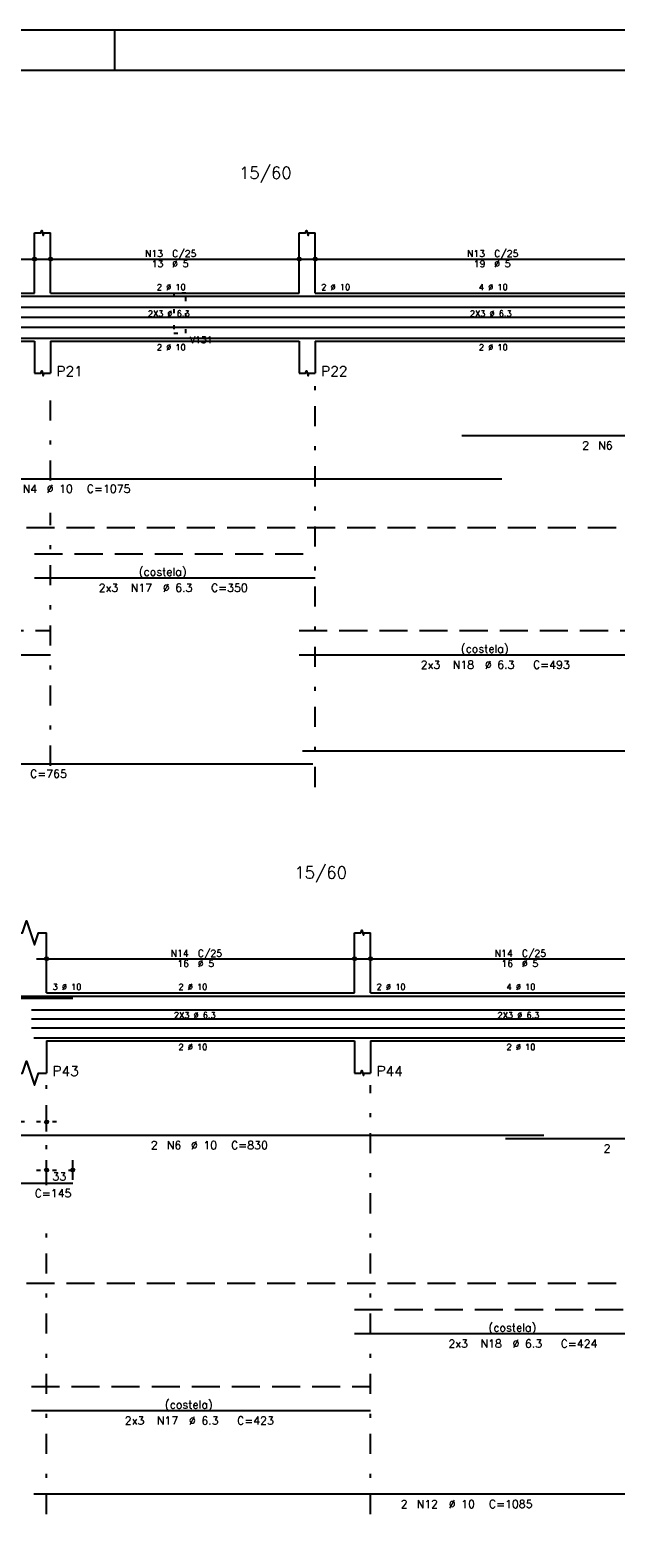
# Model space of a CAD drawing. Extents: x 0 to 84.1, y 0 to 59.4.
# Tile 3 of 6: x 26.5 to 41.1, y 21.8 to 59.4. Entities that reach past the tile are written whole.
import ezdxf

# ---------------------------------------------------------------- set-up
doc = ezdxf.new("R2010")
doc.units = 0
doc.header["$MEASUREMENT"] = 0
for name, pattern in [('ESTILO_TQS_0001', [1, 0.7, -0.3]), ('ESTILO_TQS_0002', [0.4, 0.1, -0.3]), ('ESTILO_TQS_0003', [1.5, 0.5, -0.4, 0.1, -0.5])]:
    doc.linetypes.add(name, pattern=pattern)
for name, color, linetype in [('1', 1, 'CONTINUOUS'), ('2', 2, 'CONTINUOUS'), ('4', 4, 'CONTINUOUS'), ('6', 6, 'CONTINUOUS')]:
    doc.layers.add(name, color=color, linetype=linetype)
doc.styles.get("Standard").update_dxf_attribs({"font": 'ROMANS.SHX'})

msp = doc.modelspace()

# ---------------------------------------------------------------- linework, layer by layer
at = {"layer": '1', "linetype": 'ESTILO_TQS_0001'}
for p, q in [((3.39887, 46.99606), (65.95887, 46.99606)), ((3.39887, 28.14167), (65.95887, 28.14167))]:
    msp.add_line(p, q, dxfattribs=at)
at = {"layer": '1', "linetype": 'ESTILO_TQS_0002'}
for p, q in [((27.14887, 32.16667), (22.44995, 32.16667)), ((26.64887, 30.96667), (27.80307, 30.96667))]:
    msp.add_line(p, q, dxfattribs=at)
msp.add_lwpolyline([(30.06887, 52.84106), (30.06887, 51.84106), (30.36887, 51.84106), (30.36887, 52.84106), (30.06887, 52.84106)], dxfattribs=at)
at = {"layer": '2', "linetype": 'Continuous'}
for p, q in [((84.100006, 59.400002), (0, 59.400002)), ((28.600006, 58.400002), (28.600006, 59.400002)), ((26.59887, 52.84106), (26.59887, 54.34106)), ((26.99887, 52.84106), (26.99887, 54.34106)), ((33.19887, 52.84106), (33.19887, 54.34106)), ((33.59887, 52.84106), (33.59887, 54.34106)), ((26.59887, 53.42106), (26.59887, 53.94106)), ((26.99887, 53.42106), (26.99887, 53.94106)), ((33.19887, 53.42106), (33.19887, 53.94106)), ((33.59887, 53.42106), (33.59887, 53.94106)), ((18.74887, 53.69106), (26.84887, 53.69106)), ((26.74887, 53.69106), (33.44887, 53.69106)), ((33.34887, 53.69106), (42.90887, 53.69106)), ((26.59887, 53.17106), (26.59887, 53.17106)), ((26.99887, 53.17106), (26.99887, 53.17106)), ((33.19887, 53.17106), (33.19887, 53.17106)), ((33.59887, 53.17106), (33.59887, 53.17106)), ((18.99887, 52.84106), (26.59887, 52.84106)), ((26.99887, 52.84106), (33.19887, 52.84106)), ((33.59887, 52.84106), (42.65887, 52.84106)), ((18.99887, 51.64106), (26.59887, 51.64106)), ((26.59887, 51.64106), (26.59887, 50.84106)), ((26.99887, 51.64106), (33.19887, 51.64106)), ((26.99887, 51.64106), (26.99887, 50.84106)), ((33.19887, 51.64106), (33.19887, 50.84106)), ((33.59887, 51.64106), (42.65887, 51.64106)), ((33.59887, 51.64106), (33.59887, 50.84106)), ((26.89887, 35.38667), (26.89887, 36.88667)), ((34.57887, 35.38667), (34.57887, 36.88667)), ((34.97887, 35.38667), (34.97887, 36.88667)), ((26.89887, 35.96667), (26.89887, 36.48667)), ((34.57887, 35.96667), (34.57887, 36.48667)), ((34.97887, 35.96667), (34.97887, 36.48667)), ((26.64887, 36.23667), (34.82887, 36.23667)), ((34.72887, 36.23667), (42.90887, 36.23667)), ((26.89887, 35.71667), (26.89887, 35.71667)), ((26.89887, 35.38667), (34.57887, 35.38667)), ((34.57887, 35.71667), (34.57887, 35.71667)), ((34.97887, 35.71667), (34.97887, 35.71667)), ((34.97887, 35.38667), (42.65887, 35.38667)), ((26.89887, 34.18667), (34.57887, 34.18667)), ((26.89887, 34.18667), (26.89887, 33.38667)), ((34.57887, 34.18667), (34.57887, 33.38667)), ((34.97887, 34.18667), (42.65887, 34.18667)), ((34.97887, 34.18667), (34.97887, 33.38667)), ((26.89887, 31.92667), (26.89887, 32.41667)), ((26.89887, 31.82667), (26.89887, 31.82667)), ((26.89887, 30.72667), (26.89887, 31.21667)), ((27.55307, 30.72667), (27.55307, 31.21667)), ((26.89887, 30.62667), (26.89887, 30.62667)), ((27.55307, 30.62667), (27.55307, 30.62667))]:
    msp.add_line(p, q, dxfattribs=at)
at = {"layer": '2', "linetype": 'ESTILO_TQS_0003'}
for p, q in [((26.99887, 48.16306), (26.99887, 50.54106)), ((33.59887, 40.52106), (33.59887, 50.54106)), ((26.99887, 41.05306), (26.99887, 47.35906)), ((26.89887, 30.58867), (26.89887, 33.08667)), ((34.97887, 22.38667), (34.97887, 33.08667)), ((26.89887, 22.38667), (26.89887, 29.78467))]:
    msp.add_line(p, q, dxfattribs=at)
at = {"layer": '2', "linetype": 'Continuous'}
for points in [[(83.100006, 1), (2.5, 1), (2.5, 58.400002), (83.100006, 58.400002), (83.100006, 1)], [(26.59887, 54.34106), (26.75887, 54.34106), (26.77887, 54.40106), (26.81887, 54.28106), (26.83887, 54.34106), (26.99887, 54.34106)], [(33.19887, 54.34106), (33.35887, 54.34106), (33.37887, 54.40106), (33.41887, 54.28106), (33.43887, 54.34106), (33.59887, 54.34106)], [(26.59887, 50.84106), (26.75887, 50.84106), (26.77887, 50.90106), (26.81887, 50.78106), (26.83887, 50.84106), (26.99887, 50.84106)], [(33.19887, 50.84106), (33.35887, 50.84106), (33.37887, 50.90106), (33.41887, 50.78106), (33.43887, 50.84106), (33.59887, 50.84106)], [(26.09887, 36.88667), (26.29887, 36.88667), (26.39887, 37.18667), (26.59887, 36.58667), (26.69887, 36.88667), (26.89887, 36.88667)], [(34.57887, 36.88667), (34.73887, 36.88667), (34.75887, 36.94667), (34.79887, 36.82667), (34.81887, 36.88667), (34.97887, 36.88667)], [(26.09887, 33.38667), (26.29887, 33.38667), (26.39887, 33.68667), (26.59887, 33.08667), (26.69887, 33.38667), (26.89887, 33.38667)], [(34.57887, 33.38667), (34.73887, 33.38667), (34.75887, 33.44667), (34.79887, 33.32667), (34.81887, 33.38667), (34.97887, 33.38667)]]:
    msp.add_lwpolyline(points, dxfattribs=at)
for centre, radius in [((26.59887, 53.69106), 0.041625), ((26.59887, 53.69106), 0.02075), ((26.99887, 53.69106), 0.041625), ((26.99887, 53.69106), 0.02075), ((33.19887, 53.69106), 0.041625), ((33.19887, 53.69106), 0.02075), ((33.59887, 53.69106), 0.041625), ((33.59887, 53.69106), 0.02075), ((26.89887, 36.23667), 0.041625), ((26.89887, 36.23667), 0.02075), ((34.57887, 36.23667), 0.041625), ((34.57887, 36.23667), 0.02075), ((34.97887, 36.23667), 0.041625), ((34.97887, 36.23667), 0.02075), ((26.89887, 32.16667), 0.04), ((26.89887, 32.16667), 0.02), ((26.89887, 30.96667), 0.04), ((26.89887, 30.96667), 0.02), ((27.55307, 30.96667), 0.04), ((27.55307, 30.96667), 0.02)]:
    msp.add_circle(centre, radius, dxfattribs=at)
at = {"layer": '4', "linetype": 'Continuous'}
for p, q in [((16.75307, 52.76106), (38.25307, 52.76106)), ((37.25571, 52.76106), (46.25571, 52.76106)), ((18.62087, 52.48876), (26.99887, 52.48876)), ((26.59887, 52.48876), (33.59887, 52.48876)), ((33.19887, 52.48876), (43.05887, 52.48876)), ((18.62087, 52.24106), (26.99887, 52.24106)), ((18.62087, 51.99336), (26.99887, 51.99336)), ((26.59887, 52.24106), (33.59887, 52.24106)), ((26.59887, 51.99336), (33.59887, 51.99336)), ((33.19887, 52.24106), (43.05887, 52.24106)), ((33.19887, 51.99336), (43.05887, 51.99336)), ((18.23887, 51.72106), (33.53887, 51.72106)), ((33.27887, 51.72106), (53.57887, 51.72106)), ((22.69995, 35.30667), (39.29995, 35.30667)), ((24.65307, 35.25667), (27.55307, 35.25667)), ((38.33945, 35.30667), (46.23945, 35.30667)), ((26.52087, 34.96537), (34.97887, 34.96537)), ((26.52087, 34.74067), (34.97887, 34.74067)), ((34.57887, 34.96537), (43.05887, 34.96537)), ((34.57887, 34.74067), (43.05887, 34.74067)), ((26.52087, 34.51597), (34.97887, 34.51597)), ((26.57887, 34.26667), (48.27887, 34.26667)), ((34.57887, 34.51597), (43.05887, 34.51597))]:
    msp.add_line(p, q, dxfattribs=at)
at = {"layer": '6', "linetype": 'Continuous'}
for p, q in [((37.25571, 49.29106), (46.25571, 49.29106)), ((16.75307, 48.21106), (38.25307, 48.21106)), ((26.59887, 45.74106), (33.59887, 45.74106)), ((18.62087, 43.82106), (26.99887, 43.82106)), ((33.19887, 43.82106), (43.05887, 43.82106)), ((33.27887, 41.42106), (53.57887, 41.42106)), ((18.23887, 41.10106), (33.53887, 41.10106)), ((22.69995, 31.83667), (39.29995, 31.83667)), ((38.33945, 31.75667), (46.23945, 31.75667)), ((24.65307, 30.63667), (27.55307, 30.63667)), ((34.57887, 26.88667), (43.05887, 26.88667)), ((26.52087, 24.96667), (34.97887, 24.96667)), ((26.57887, 22.88667), (48.27887, 22.88667))]:
    msp.add_line(p, q, dxfattribs=at)
at = {"layer": '6', "linetype": 'ESTILO_TQS_0001'}
for p, q in [((26.59887, 46.34106), (33.59887, 46.34106)), ((18.62087, 44.42106), (26.99887, 44.42106)), ((33.19887, 44.42106), (43.05887, 44.42106)), ((34.57887, 27.48667), (43.05887, 27.48667)), ((26.52087, 25.56667), (34.97887, 25.56667))]:
    msp.add_line(p, q, dxfattribs=at)

# ---------------------------------------------------------------- texts
at = {"layer": '2', "linetype": 'Continuous'}
for s, height, p in [('15/60', 0.3, (31.69887, 55.69106)), ('N13', 0.17, (29.35087, 53.74206)), ('C/25', 0.17, (30.03087, 53.74206)), ('N13', 0.17, (37.38087, 53.74206)), ('C/25', 0.17, (38.06087, 53.74206)), ('13', 0.17, (29.52087, 53.48706)), ('%%c 5', 0.17, (30.03087, 53.48706)), ('19', 0.17, (37.55087, 53.48706)), ('%%c 5', 0.17, (38.06087, 53.48706)), ('2 %%c 10', 0.15, (29.64887, 52.91606)), ('2 %%c 10', 0.15, (33.74887, 52.91606)), ('4 %%c 10', 0.15, (37.67887, 52.91606)), ('2X3 %%c 6.3', 0.15, (29.42387, 52.25606)), ('2X3 %%c 6.3', 0.15, (37.45387, 52.25606)), ('2 %%c 10', 0.15, (29.64887, 51.41606)), ('V131', 0.17, (30.46887, 51.59106)), ('2 %%c 10', 0.15, (37.67887, 51.41606)), ('P21', 0.25, (27.14887, 50.76606)), ('P22', 0.25, (33.74887, 50.76606)), ('2', 0.2, (40.25571, 48.94106)), ('N6', 0.2, (40.65571, 48.94106)), ('N4', 0.2, (26.30307, 47.86106)), ('%%c 10', 0.2, (26.90307, 47.86106)), ('C=1075', 0.2, (27.90307, 47.86106)), ('(costela)', 0.2, (29.19887, 45.79106)), ('2x3', 0.2, (28.19887, 45.39106)), ('N17', 0.2, (28.99887, 45.39106)), ('%%c 6.3', 0.2, (29.79887, 45.39106)), ('C=350', 0.2, (30.99887, 45.39106)), ('(costela)', 0.2, (37.22887, 43.87106)), ('2x3', 0.2, (36.22887, 43.47106)), ('N18', 0.2, (37.02887, 43.47106)), ('%%c 6.3', 0.2, (37.82887, 43.47106)), ('C=493', 0.2, (39.02887, 43.47106)), ('C=765', 0.2, (26.48887, 40.75106)), ('15/60', 0.3, (33.07887, 38.23667)), ('N14', 0.17, (29.99087, 36.28767)), ('16', 0.17, (30.16087, 36.03267)), ('%%c 5', 0.17, (30.67087, 36.03267)), ('C/25', 0.17, (30.67087, 36.28767)), ('N14', 0.17, (38.07087, 36.28767)), ('16', 0.17, (38.24087, 36.03267)), ('%%c 5', 0.17, (38.75087, 36.03267)), ('C/25', 0.17, (38.75087, 36.28767)), ('3 %%c 10', 0.15, (27.04887, 35.46167)), ('2 %%c 10', 0.15, (30.18887, 35.46167)), ('2 %%c 10', 0.15, (35.12887, 35.46167)), ('4 %%c 10', 0.15, (38.36887, 35.46167)), ('2X3 %%c 6.3', 0.15, (30.07487, 34.75567)), ('2X3 %%c 6.3', 0.15, (38.14387, 34.75567)), ('2 %%c 10', 0.15, (30.18887, 33.96167)), ('2 %%c 10', 0.15, (38.36887, 33.96167)), ('P43', 0.25, (27.04887, 33.31167)), ('P44', 0.25, (35.12887, 33.31167)), ('2', 0.2, (29.49995, 31.48667)), ('N6', 0.2, (29.89995, 31.48667)), ('%%c 10', 0.2, (30.49995, 31.48667)), ('C=830', 0.2, (31.49995, 31.48667)), ('2', 0.2, (40.78945, 31.40667)), ('33', 0.2, (27.04597, 30.70667)), ('C=145', 0.2, (26.60307, 30.28667)), ('(costela)', 0.2, (37.91887, 26.93667)), ('2x3', 0.2, (36.91887, 26.53667)), ('N18', 0.2, (37.71887, 26.53667)), ('%%c 6.3', 0.2, (38.51887, 26.53667)), ('C=424', 0.2, (39.71887, 26.53667)), ('(costela)', 0.2, (29.84987, 25.01667)), ('%%c 6.3', 0.2, (30.44987, 24.61667)), ('2x3', 0.2, (28.84987, 24.61667)), ('N17', 0.2, (29.64987, 24.61667)), ('C=423', 0.2, (31.64987, 24.61667)), ('2', 0.2, (35.72887, 22.53667)), ('N12', 0.2, (36.12887, 22.53667)), ('%%c 10', 0.2, (36.92887, 22.53667)), ('C=1085', 0.2, (37.92887, 22.53667))]:
    msp.add_text(s, height=height, dxfattribs=at).set_placement(p)

doc.saveas('drawing.dxf')
